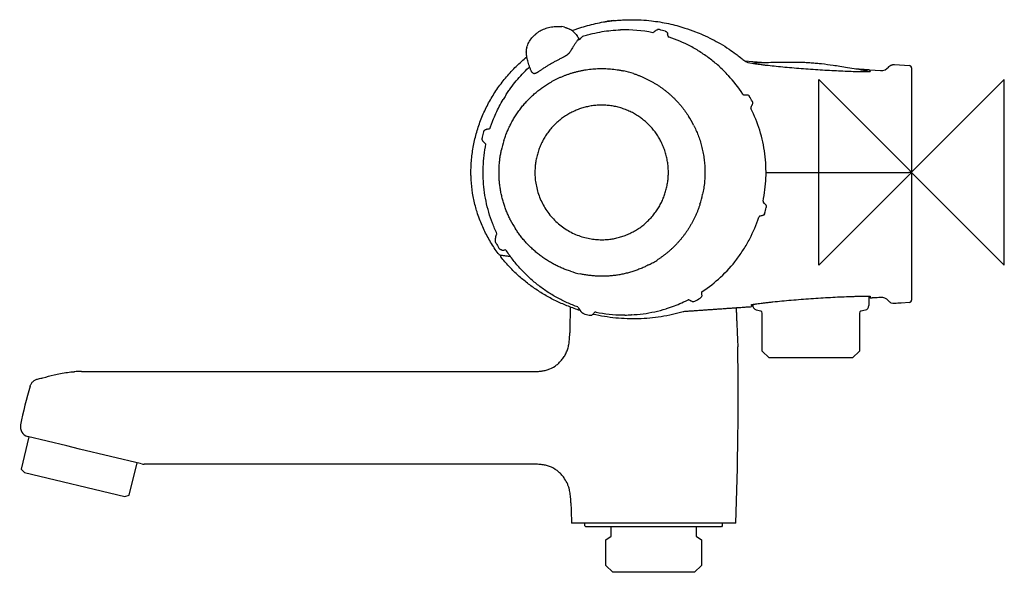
# Model space of a CAD drawing. Header units: millimetres. Extents: x -192 to 20, y -86 to 33.
import ezdxf

# ---------------------------------------------------------------- set-up
doc = ezdxf.new("R2010")
doc.units = ezdxf.units.MM
doc.header["$MEASUREMENT"] = 0
doc.layers.add('ORIGIN', color=6, linetype='Continuous')
doc.layers.add('PLANNING', color=1, linetype='Continuous')

# ---------------------------------------------------------------- blocks, each defined once
blk = doc.blocks.new('82401000_r')
at = {"layer": 'ORIGIN'}
for p, q in [((20, 20), (-20, -20)), ((-20, 20), (20, -20)), ((-20, -20), (-20, 20)), ((20, -20), (20, 20))]:
    blk.add_line(p, q, dxfattribs=at)
at = {"layer": 'PLANNING'}
for p, q in [((-71.82, 29.06), (-71.8, 29.02)), ((-35.96, 24.03), (-34.21, 23.91)), ((-34.21, 23.91), (-31.41, 23.71)), ((-8.98, 22.13), (-6.65, 21.97)), ((-3.67, 23.26), (-0.46, 23.03)), ((0, 22.53), (0, -27.53)), ((-91.71, 6.11), (-91.78, 6.16)), ((-31.36, 0), (-0.54, 0)), ((-0.3, 0), (-0.54, 0)), ((-9.2, -26.76), (-9.2, -28.69)), ((-52.81, -29.35), (-52.9, -29.38)), ((-32.47, -29.92), (-33.46, -29.66)), ((-9.94, -29.66), (-10.93, -29.92)), ((-0.46, -28.03), (-2.25, -28.16)), ((-60.37, -30.7), (-60.42, -30.7)), ((-57.83, -30.47), (-57.85, -30.47)), ((-32.18, -38.5), (-32.18, -30.31)), ((-11.22, -30.31), (-11.22, -38.5)), ((-30.68, -40), (-32.18, -38.5)), ((-12.72, -40), (-30.68, -40)), ((-11.22, -38.5), (-12.72, -40)), ((-178.85, -42.9), (-81.57, -42.9)), ((-189.93, -46.06), (-189.92, -46.02)), ((-190.23, -56.99), (-191.91, -64)), ((-182.05, -58.96), (-190.48, -56.94)), ((-179.34, -59.62), (-182.05, -58.96)), ((-165.91, -62.84), (-179.34, -59.62)), ((-168.58, -69.6), (-166.9, -62.6)), ((-81.57, -62.9), (-165.39, -62.9)), ((-191.91, -64), (-191.19, -64.69)), ((-191.19, -64.69), (-169.54, -69.89)), ((-169.54, -69.89), (-168.58, -69.6)), ((-37.87, -75.6), (-73.27, -75.6)), ((-70.37, -76.2), (-70.37, -75.6)), ((-70.16, -76.4), (-70.37, -76.2)), ((-40.77, -76.2), (-40.97, -76.4)), ((-40.77, -75.6), (-40.77, -76.2)), ((-40.97, -76.4), (-70.16, -76.4)), ((-65.86, -79.21), (-64.72, -78.4)), ((-64.72, -78.4), (-64.72, -76.4)), ((-46.42, -76.4), (-46.42, -78.4)), ((-46.42, -78.4), (-45.27, -79.21)), ((-65.87, -84.7), (-65.87, -79.21)), ((-45.27, -79.21), (-45.27, -84.7)), ((-64.36, -86.2), (-65.86, -84.7)), ((-45.27, -84.7), (-46.77, -86.2)), ((-46.77, -86.2), (-64.36, -86.2))]:
    blk.add_line(p, q, dxfattribs=at)
for points in [[(-8.98, 22.13), (-8.99, 21.77)], [(-8.92, -27.1), (-8.92, -26.77)]]:
    blk.add_lwpolyline(points, dxfattribs=at)
for centre, radius, start, end in [((-75.6, 28.04), 3.41, 85.5688, 86.2155), ((-75.53, 28.97), 2.46, 72.0122, 85.5688), ((-61.83, 0.47), 30.26, 78.3606, 91.642), ((-54.44, 29.74), 1.07, 98.9896, 104.4888), ((-54.5, 30.11), 0.69, 76.1006, 98.9896), ((-61.76, 0.77), 30.91, 73.6524, 76.1006), ((-105.8, 22.22), 53.78, 7.7782, 8.1728), ((-61.73, 0.48), 29.82, 108.8887, 110.1124), ((-94.8, 14.53), 27.19, 32.3109, 32.8398), ((-71.83, 29.06), 0.0117, 50.3714, 92.7939), ((-70.79, 29.17), 0.193, 110.3602, 139.1016), ((-52.12, 29.55), 0.397, 187.78, 251.5184), ((-61.86, 0.4), 30.34, 62.0453, 71.5201), ((-81.26, 26.4), 1.76, 162.6845, 176.7277), ((-79.03, 26.27), 4, 176.7277, 183.6813), ((-81.27, 26.41), 1.75, 161.3758, 162.6845), ((-61.88, 0.35), 30.39, 57.1633, 62.0453), ((-61.93, 0.28), 30.47, 52.2931, 57.1633), ((-61.96, 0.25), 30.52, 47.4234, 52.2931), ((-79.92, 22.85), 2.26, 206.5124, 210.886), ((-81.24, 21.98), 0.668, 243.7852, 271.6683), ((-66.71, 0.34), 22.04, 71.9887, 77.7643), ((-62.02, 0.18), 30.61, 42.564, 47.4234), ((-6.52, 23.98), 2.02, 266.2318, 320.9614), ((-0.5, 22.53), 0.5, 0, 85.9665), ((-62.06, 0.14), 30.67, 33.0952, 42.564), ((-61.46, 0.05), 30.83, 147.4651, 149.5103), ((-50.3, 134.47), 118.63, 276.9279, 277.1053), ((-64.94, -1.51), 34.94, 28.698, 30.8766), ((-34.9, 14.93), 0.703, 323.1623, 28.6996), ((-34.24, 13.97), 0.403, 143.4011, 206.4686), ((-62.31, 0), 30.95, 17.061, 26.4623), ((36.48, -38.55), 88.5, 143.1601, 143.3992), ((-66.96, 0.04), 22.44, 26.9336, 32.641), ((-63.76, 0.55), 29.62, 163.9589, 166.2863), ((-91.34, 8.68), 0.669, 97.9019, 107.5553), ((-98.32, 58.98), 50.11, 277.9019, 278.3219), ((-91.13, 9.8), 0.405, 278.3219, 289.601), ((-91.12, 9.78), 0.385, 289.601, 322.6675), ((-91, 9.69), 0.235, 322.6675, 341.7801), ((-61.05, 0.33), 29.66, 12.1223, 17.1564), ((-91.77, 7.39), 0.778, 166.2863, 180.4388), ((-64.48, -0.49), 24.48, 162.5029, 167.7423), ((-64.66, -0.4), 33.34, 7.577, 12.0555), ((-60.46, 0.17), 29.1, 2.4322, 7.5621), ((-64.5, -0.01), 33.15, 357.9274, 2.4322), ((-0.35, 0.3), 0.3, 271.2718, 0), ((-0.3, -0.3), 0.3, 1.9013, 90), ((-61.34, -0.12), 29.98, 348.2695, 357.9274), ((-67.05, -0.01), 22.53, 342.2762, 347.9691), ((-31.59, -6.3), 0.401, 168.2695, 231.6318), ((44.17, 89.4), 122.46, 231.6318, 231.8041), ((-62, -0.09), 31.59, 343.9158, 346.3294), ((-66.45, -0.05), 22.44, 206.9332, 212.6414), ((-62.74, 0.18), 31.41, 332.5138, 341.74), ((209.17, -1704.22), 1711.98, 98.10577, 98.11806), ((-60.03, -1.3), 28.33, 327.3597, 332.6419), ((-62.05, -0.21), 31.34, 208.6829, 210.892), ((-87.83, -14.98), 1.81, 252.822, 255.4506), ((-88.11, -16.05), 0.707, 255.4506, 276.7837), ((-93.37, 28.11), 45.18, 276.7837, 277.2494), ((-87.62, -17.08), 0.374, 86.4164, 97.2494), ((-87.62, -17.1), 0.395, 33.1611, 86.4164), ((-64.69, 1.69), 33.87, 322.9262, 327.3454), ((-66.76, -0.24), 22.16, 300.2139, 303.0921), ((-61.03, -1.07), 29.29, 312.8024, 322.9262), ((-66.75, -0.26), 22.13, 297.3337, 300.2137), ((-66.7, -0.33), 22.05, 251.9895, 257.7634), ((-62.88, 0.92), 32.01, 303.7797, 312.8024), ((-60.05, -4.07), 26.25, 295.6041, 296.9614), ((-47.97, -27.81), 0.391, 100.142, 116.9614), ((-59.67, -4.18), 26.93, 298.8055, 301.621), ((-44.86, -26.01), 0.402, 123.7797, 186.8133), ((78.9, -11.22), 125.05, 186.8133, 186.983), ((42.67, -748.59), 723.32, 93.91188, 94.02294), ((-0.5, -27.53), 0.5, 274.0282, 0.0049), ((710.49, -47.6), 784.25, 178.64279, 179.05037), ((-63.35, -24.13), 9.84, 209.7103, 216.3108), ((-61.81, -0.61), 30.12, 277.5836, 287.1962), ((-60.95, -3.15), 27.44, 287.2692, 289.2105), ((-62.18, 0.37), 31.17, 289.2105, 295.6041), ((-46.88, -26.6), 1.28, 252.1317, 255.4734), ((-47.02, -27.17), 0.695, 255.4734, 298.8055), ((-33.2, -28.69), 1, 169.614, 255), ((-10.2, -28.69), 1, 285, 0), ((18.15, -362.32), 334.79, 93.4936, 93.7427), ((-61.88, -0.34), 31.35, 253.7145, 256.0456), ((-69.12, -29.5), 1.3, 256.0456, 261.4198), ((-69.1, -29.35), 1.46, 261.4198, 265.6797), ((-69.16, -30.11), 0.697, 265.6797, 322.1219), ((-181.62, 57.37), 143.17, 322.1219, 322.2697), ((-68.07, -30.48), 0.394, 83.863, 142.262), ((-68.07, -30.47), 0.385, 78.3335, 83.8212), ((-61.86, -0.81), 29.92, 258.1752, 269.1745), ((-61.76, 11.8), 42.53, 269.285, 270.0155), ((-61.8, -1.48), 29.26, 270.1055, 272.7156), ((-61.78, -1.02), 29.71, 272.7177, 277.6067), ((-32.58, -30.31), 0.4, 0, 75), ((-10.82, -30.31), 0.4, 105, 180), ((-821.69, -47.6), 784.33, 357.95414, 0.73053), ((-178.85, -67.41), 24.51, 90, 93.6704), ((-119.63, -67.8), 73.59, 162.8174, 169.5119), ((-189.8, -54.81), 2.23, 169.5119, 252.3042), ((-165.39, -60.7), 2.2, 256.5, 269.9903), ((706.74, -47.72), 780.5, 181.7236, 182.04677)]:
    blk.add_arc(centre, radius, start, end, dxfattribs=at)
for points, knots in [([(-73.12, 30.57), (-72.85, 30.67), (-72.31, 30.87), (-71.21, 31.25), (-69.26, 31.84), (-67.55, 32.23), (-66.4, 32.43)], [0, 0, 0, 0, 0.871895, 1.730413, 3.479214, 6.980802, 6.980802, 6.980802, 6.980802]), ([(-66.4, 32.43), (-66.37, 32.44), (-66.26, 32.46), (-66, 32.5), (-65.41, 32.59), (-64.52, 32.7), (-63.41, 32.8), (-61.96, 32.89), (-60.24, 32.94), (-58.15, 32.88), (-56.16, 32.71), (-54.2, 32.44), (-52.37, 32.09), (-50.56, 31.65), (-48.64, 31.08), (-46.77, 30.42), (-44.83, 29.62), (-43.04, 28.77), (-41.15, 27.74), (-39.42, 26.66), (-37.99, 25.65), (-36.93, 24.84), (-36.38, 24.39), (-36.13, 24.18)], [0, 0, 0, 0, 0.088831, 0.351993, 0.784636, 1.869851, 3.05427, 4.121308, 6.231434, 8.201084, 10.407907, 12.213962, 14.147647, 15.976614, 17.796077, 20.177409, 21.906286, 24.099239, 26.122786, 28.361363, 30.214743, 31.372166, 32.348265, 32.348265, 32.348265, 32.348265]), ([(-82.93, 26.96), (-82.87, 27.15), (-82.72, 27.51), (-82.38, 28.21), (-81.83, 29.02), (-81.15, 29.72), (-80.54, 30.2), (-80.22, 30.41), (-80.05, 30.5)], [18.877824, 18.877824, 18.877824, 18.877824, 19.457265, 20.046327, 21.224368, 22.384601, 22.95831, 23.537213, 23.537213, 23.537213, 23.537213]), ([(-80.05, 30.5), (-79.89, 30.6), (-79.56, 30.77), (-79.04, 30.99), (-78.49, 31.17), (-77.91, 31.31), (-77.32, 31.4), (-76.7, 31.45), (-76.05, 31.47), (-75.61, 31.45), (-75.38, 31.43)], [23.537213, 23.537213, 23.537213, 23.537213, 24.093422, 24.661416, 25.238272, 25.825302, 26.424034, 27.040571, 27.682726, 28.375519, 28.375519, 28.375519, 28.375519]), ([(-74.77, 31.32), (-74.67, 31.28), (-74.52, 31.24), (-74.33, 31.17), (-74.11, 31.09), (-73.86, 30.99), (-73.61, 30.87), (-73.44, 30.78), (-73.28, 30.68), (-73.07, 30.54), (-72.82, 30.33), (-72.58, 30.09), (-72.4, 29.88), (-72.2, 29.62), (-72.05, 29.42), (-71.96, 29.28)], [28.99667, 28.99667, 28.99667, 28.99667, 29.319373, 29.45623, 29.588715, 30.040447, 30.24115, 30.435304, 30.620989, 30.805204, 31.192942, 31.599065, 31.814635, 32.04534, 32.564577, 32.564577, 32.564577, 32.564577]), ([(-70.85, 29.35), (-70.51, 29.46), (-69.81, 29.67), (-68.4, 30.02), (-66.63, 30.38), (-64.83, 30.6), (-63.39, 30.7), (-62.7, 30.72)], [0, 0, 0, 0, 1.096897, 2.181439, 4.350988, 6.519808, 8.699471, 8.699471, 8.699471, 8.699471]), ([(-55.73, 30.11), (-55.69, 30.14), (-55.57, 30.23), (-55.41, 30.36), (-55.26, 30.48), (-55.1, 30.6), (-54.92, 30.7), (-54.78, 30.76), (-54.71, 30.77)], [8.706542, 8.706542, 8.706542, 8.706542, 8.860738, 9.138238, 9.319255, 9.461931, 9.713962, 9.932151, 9.932151, 9.932151, 9.932151]), ([(-53.06, 30.44), (-53.03, 30.43), (-52.96, 30.41), (-52.85, 30.34), (-52.72, 30.23), (-52.61, 30.06), (-52.57, 29.93), (-52.56, 29.86)], [11.6310841, 11.6310841, 11.6310841, 11.6310841, 11.7288609, 11.8267254, 12.0311924, 12.2361097, 12.4328582, 12.4328582, 12.4328582, 12.4328582]), ([(-71.83, 28.69), (-71.88, 28.63), (-71.98, 28.5), (-72.13, 28.29), (-72.29, 28.06), (-72.51, 27.72), (-72.74, 27.36), (-72.98, 26.98), (-73.13, 26.74), (-73.24, 26.56), (-73.3, 26.47), (-73.39, 26.32), (-73.48, 26.17), (-73.59, 26.02), (-73.65, 25.93), (-73.72, 25.84), (-73.77, 25.78), (-73.8, 25.73), (-73.83, 25.7), (-73.92, 25.6), (-74.02, 25.49), (-74.14, 25.37), (-74.24, 25.29), (-74.33, 25.23), (-74.4, 25.17), (-74.47, 25.14), (-74.53, 25.1), (-74.59, 25.06), (-74.65, 25.03), (-74.72, 25), (-74.79, 24.96), (-74.88, 24.91), (-75.15, 24.77), (-75.52, 24.59), (-76.03, 24.32), (-76.55, 24.05), (-77.05, 23.78), (-77.47, 23.55), (-77.67, 23.43), (-77.78, 23.36)], [0.396351, 0.396351, 0.396351, 0.396351, 0.631819, 0.888294, 1.169953, 1.474811, 2.121021, 2.444767, 2.823327, 2.952167, 3.072374, 3.168307, 3.477113, 3.594117, 3.707789, 3.831856, 3.923133, 3.945975, 3.997505, 4.056969, 4.347604, 4.454834, 4.564384, 4.711897, 4.787391, 4.845481, 4.927611, 5.001125, 5.064841, 5.13633, 5.219266, 5.304855, 5.443862, 6.137716, 6.543828, 7.160887, 7.906736, 8.232585, 8.612493, 8.612493, 8.612493, 8.612493]), ([(-71.8, 29.02), (-71.79, 29.01), (-71.78, 28.98), (-71.76, 28.93), (-71.76, 28.85), (-71.78, 28.77), (-71.81, 28.72), (-71.83, 28.69)], [0.0462706, 0.0462706, 0.0462706, 0.0462706, 0.0900309, 0.1337603, 0.2210432, 0.3093283, 0.3963508, 0.3963508, 0.3963508, 0.3963508]), ([(-71.39, 28.69), (-71.28, 28.85), (-71.15, 29.04), (-71.03, 29.18), (-70.93, 29.3)], [0.553572, 0.553572, 0.553572, 0.553572, 1.884686, 2.344663, 2.344663, 2.344663, 2.344663]), ([(-81.94, 21.84), (-81.97, 21.91), (-82.04, 22.07), (-82.14, 22.33), (-82.25, 22.61), (-82.38, 22.99), (-82.54, 23.47), (-82.74, 24.18), (-82.89, 24.87), (-82.98, 25.54), (-83.01, 25.86), (-83.02, 26.02)], [13.584627, 13.584627, 13.584627, 13.584627, 13.832803, 14.108699, 14.414402, 14.724568, 15.327028, 15.907245, 16.954802, 17.445199, 17.921094, 17.921094, 17.921094, 17.921094]), ([(-88.82, -17.8), (-89.42, -17), (-90.55, -15.37), (-91.98, -12.78), (-92.98, -10.48), (-93.61, -8.63), (-94.15, -6.77), (-94.64, -4.46), (-94.86, -2.36), (-94.93, -0.93), (-94.94, -0.2), (-94.94, 0.59), (-94.89, 2.08), (-94.69, 4.31), (-94.13, 7.26), (-93.29, 10.15), (-92.18, 12.96), (-90.8, 15.66), (-89.17, 18.23), (-87.3, 20.65), (-85.21, 22.9), (-83.68, 24.27), (-82.89, 24.92)], [0, 0, 0, 0, 2.989258, 5.946305, 8.871534, 10.493152, 11.7968, 14.690227, 17.567774, 18.124198, 18.998586, 19.745798, 20.493, 23.465931, 26.470665, 29.475388, 32.496037, 35.516674, 38.569105, 41.621545, 44.673995, 47.764908, 47.764908, 47.764908, 47.764908]), ([(-77.78, 23.36), (-77.89, 23.3), (-78.08, 23.19), (-78.47, 22.95), (-78.97, 22.64), (-79.48, 22.32), (-79.84, 22.07), (-80.11, 21.9), (-80.3, 21.77), (-80.47, 21.65), (-80.59, 21.57), (-80.71, 21.5), (-80.8, 21.45), (-80.84, 21.43), (-80.86, 21.42)], [8.612493, 8.612493, 8.612493, 8.612493, 8.977505, 9.288931, 9.993155, 10.741458, 11.079277, 11.31053, 11.696641, 11.768073, 11.942948, 12.124657, 12.194153, 12.254193, 12.254193, 12.254193, 12.254193]), ([(-34.38, 23.56), (-34.33, 23.55), (-34.22, 23.53), (-33.97, 23.48), (-33.58, 23.42), (-33.03, 23.34), (-32.4, 23.26), (-31.68, 23.17), (-30.58, 23.05), (-29.11, 22.89), (-27.24, 22.71), (-24.6, 22.48), (-21.9, 22.27), (-19.19, 22.1), (-17.19, 21.98), (-15.27, 21.89), (-13.46, 21.81), (-12.05, 21.77), (-11.03, 21.75), (-10.38, 21.74), (-9.83, 21.74), (-9.43, 21.75), (-9.17, 21.76), (-9.02, 21.77), (-8.92, 21.78), (-8.86, 21.79), (-8.84, 21.79), (-8.83, 21.79), (-8.82, 21.79)], [0, 0, 0, 0, 0.149565, 0.329188, 0.776679, 1.329082, 1.974223, 2.707084, 3.505297, 5.278521, 7.160894, 9.138128, 13.215996, 15.272497, 17.286902, 19.227823, 21.043095, 22.719368, 23.455247, 24.106926, 24.667342, 25.116023, 25.296935, 25.447389, 25.565122, 25.609801, 25.627783, 25.640902, 25.640902, 25.640902, 25.640902]), ([(-33.61, 23.64), (-32.83, 23.67), (-31.42, 23.71), (-29.48, 23.76), (-27.84, 23.79), (-26.4, 23.8), (-25.09, 23.79), (-23.87, 23.77), (-22.72, 23.72), (-21.6, 23.65), (-20.49, 23.56), (-18.91, 23.4), (-17.22, 23.18), (-15.36, 22.9), (-13.71, 22.64), (-11.83, 22.32), (-10.49, 22.08), (-9.78, 21.96)], [0, 0, 0, 0, 2.336491, 4.232427, 5.836586, 7.246118, 8.558479, 9.773615, 10.891596, 12.00976, 13.128099, 14.24664, 16.775792, 18.235467, 19.889373, 21.78609, 23.9652, 23.9652, 23.9652, 23.9652]), ([(-87.45, 16.63), (-87.28, 16.9), (-86.93, 17.43), (-86.19, 18.48), (-85.19, 19.76), (-83.91, 21.21), (-83, 22.12), (-82.53, 22.55)], [141.072601, 141.072601, 141.072601, 141.072601, 142.026577, 143.000681, 144.925965, 146.873092, 148.795671, 148.795671, 148.795671, 148.795671]), ([(-81.53, 21.38), (-81.55, 21.39), (-81.58, 21.4), (-81.64, 21.44), (-81.71, 21.5), (-81.79, 21.59), (-81.83, 21.65), (-81.85, 21.69)], [12.9611425, 12.9611425, 12.9611425, 12.9611425, 13.0126564, 13.065352, 13.1727539, 13.2905861, 13.4123939, 13.4123939, 13.4123939, 13.4123939]), ([(-80.86, 21.42), (-80.87, 21.41), (-80.91, 21.39), (-80.97, 21.36), (-81.04, 21.34), (-81.13, 21.32), (-81.19, 21.31), (-81.22, 21.31)], [12.2541931, 12.2541931, 12.2541931, 12.2541931, 12.3103969, 12.3628758, 12.4590818, 12.5483778, 12.6359223, 12.6359223, 12.6359223, 12.6359223]), ([(-90.78, 9.61), (-90.69, 9.88), (-90.51, 10.4), (-90.12, 11.44), (-89.37, 13.24), (-88.59, 14.73), (-88.03, 15.69)], [133.286374, 133.286374, 133.286374, 133.286374, 134.117999, 134.94791, 136.617841, 139.97202, 139.97202, 139.97202, 139.97202]), ([(-36.37, 16.89), (-36.36, 16.87), (-36.34, 16.84), (-36.28, 16.79), (-36.21, 16.74), (-36.1, 16.71), (-36.03, 16.71), (-35.99, 16.71)], [28.6881108, 28.6881108, 28.6881108, 28.6881108, 28.7437637, 28.8012112, 28.9085361, 29.0207635, 29.1288012, 29.1288012, 29.1288012, 29.1288012]), ([(-35.63, 16.75), (-35.59, 16.76), (-35.53, 16.76), (-35.4, 16.75), (-35.23, 16.7), (-35.07, 16.58), (-34.98, 16.48), (-34.95, 16.42)], [29.4960462, 29.4960462, 29.4960462, 29.4960462, 29.5936506, 29.6912597, 29.8951009, 30.0993818, 30.295741, 30.295741, 30.295741, 30.295741]), ([(-92.22, 8.73), (-92.21, 8.77), (-92.18, 8.84), (-92.11, 8.97), (-92.02, 9.08), (-91.9, 9.17), (-91.8, 9.22), (-91.68, 9.27), (-91.59, 9.3), (-91.54, 9.32)], [131.4928075, 131.4928075, 131.4928075, 131.4928075, 131.6018094, 131.7101059, 131.929029, 132.0375802, 132.1518515, 132.2757588, 132.426197, 132.426197, 132.426197, 132.426197]), ([(-91.78, 6.16), (-91.84, 6.21), (-91.96, 6.31), (-92.12, 6.45), (-92.25, 6.6), (-92.36, 6.75), (-92.44, 6.9), (-92.5, 7.05), (-92.53, 7.19), (-92.55, 7.3), (-92.55, 7.35), (-92.55, 7.38)], [128.599505, 128.599505, 128.599505, 128.599505, 128.848704, 129.063444, 129.255683, 129.433232, 129.602843, 129.771754, 129.935934, 130.021135, 130.102565, 130.102565, 130.102565, 130.102565]), ([(-89.33, -13.24), (-89.68, -12.49), (-90.33, -10.97), (-91.13, -8.61), (-91.72, -6.2), (-92.13, -3.75), (-92.33, -1.28), (-92.33, 1.19), (-92.14, 3.66), (-91.87, 5.3), (-91.71, 6.11)], [108.680709, 108.680709, 108.680709, 108.680709, 111.159816, 113.648514, 116.137463, 118.609011, 121.088404, 123.556148, 126.036513, 128.515278, 128.515278, 128.515278, 128.515278]), ([(-31.55, -6.84), (-31.53, -6.86), (-31.48, -6.9), (-31.39, -7.01), (-31.32, -7.16), (-31.28, -7.36), (-31.29, -7.5), (-31.31, -7.56)], [49.5591317, 49.5591317, 49.5591317, 49.5591317, 49.6571106, 49.7552076, 49.9602557, 50.1656583, 50.3626658, 50.3626658, 50.3626658, 50.3626658]), ([(-32.58, -9.4), (-32.6, -9.4), (-32.64, -9.41), (-32.71, -9.43), (-32.78, -9.48), (-32.86, -9.56), (-32.89, -9.63), (-32.9, -9.67)], [52.8481098, 52.8481098, 52.8481098, 52.8481098, 52.9020244, 52.9559641, 53.0681201, 53.175904, 53.2895126, 53.2895126, 53.2895126, 53.2895126]), ([(-31.65, -8.85), (-31.66, -8.88), (-31.68, -8.94), (-31.74, -9.06), (-31.85, -9.19), (-32.03, -9.3), (-32.15, -9.33), (-32.22, -9.34)], [51.6798457, 51.6798457, 51.6798457, 51.6798457, 51.7782614, 51.8765887, 52.0813145, 52.2854993, 52.4808389, 52.4808389, 52.4808389, 52.4808389]), ([(-89.63, -15), (-89.64, -14.96), (-89.65, -14.9), (-89.67, -14.77), (-89.68, -14.54), (-89.66, -14.21), (-89.57, -13.81), (-89.44, -13.49), (-89.36, -13.3), (-89.33, -13.24)], [106.865425, 106.865425, 106.865425, 106.865425, 106.960575, 107.063671, 107.255406, 107.644994, 108.051215, 108.49215, 108.680709, 108.680709, 108.680709, 108.680709]), ([(-89.54, -15.25), (-89.55, -15.24), (-89.56, -15.22), (-89.58, -15.18), (-89.61, -15.11), (-89.62, -15.04), (-89.63, -15)], [106.5941327, 106.5941327, 106.5941327, 106.5941327, 106.6268198, 106.6598965, 106.7266854, 106.8654249, 106.8654249, 106.8654249, 106.8654249]), ([(-88.37, -16.71), (-88.4, -16.7), (-88.47, -16.68), (-88.58, -16.63), (-88.71, -16.56), (-88.84, -16.44), (-88.91, -16.35), (-88.94, -16.3)], [104.6665311, 104.6665311, 104.6665311, 104.6665311, 104.7696755, 104.8670552, 105.0460509, 105.2207506, 105.3909977, 105.3909977, 105.3909977, 105.3909977]), ([(-71.89, -29.01), (-72.67, -28.73), (-74.22, -28.12), (-76.45, -27), (-78.58, -25.71), (-80.6, -24.25), (-82.49, -22.63), (-84.25, -20.86), (-85.86, -18.94), (-86.83, -17.58), (-87.29, -16.89)], [83.566192, 83.566192, 83.566192, 83.566192, 86.053343, 88.545077, 91.040071, 93.535913, 96.010941, 98.511102, 101.012548, 103.514846, 103.514846, 103.514846, 103.514846]), ([(-88.33, -17.9), (-88.39, -17.9), (-88.48, -17.89), (-88.53, -17.88), (-88.56, -17.88), (-88.57, -17.88), (-88.58, -17.88), (-88.58, -17.88)], [0, 0, 0, 0, 6.084098, 12.168196, 12.168196, 15.210245, 17.745242, 17.745242, 17.745242, 17.745242]), ([(-71.42, -29.76), (-72.27, -29.49), (-73.95, -28.9), (-76.4, -27.84), (-78.74, -26.61), (-80.97, -25.22), (-83.06, -23.69), (-85.01, -22.02), (-86.83, -20.22), (-87.93, -18.93), (-88.46, -18.26)], [0, 0, 0, 0, 2.687255, 5.34027, 7.99325, 10.620476, 13.196195, 15.772003, 18.321992, 20.862419, 20.862419, 20.862419, 20.862419]), ([(-87.61, -17.99), (-87.82, -17.96), (-88.09, -17.93), (-88.28, -17.91), (-88.33, -17.9)], [0, 0, 0, 0, 12.168952, 18.259242, 18.259242, 18.259242, 18.259242]), ([(-86.45, -18.19), (-86.6, -18.16), (-86.74, -18.14), (-87.16, -18.07), (-87.4, -18.03), (-87.61, -17.99)], [0, 0, 0, 0, 6.055685, 6.055685, 18.255022, 18.255022, 18.255022, 18.255022]), ([(-47.27, -27.82), (-47.35, -27.79), (-47.48, -27.74), (-47.66, -27.65), (-47.81, -27.57), (-47.94, -27.49), (-48.01, -27.44), (-48.04, -27.43)], [62.0697191, 62.0697191, 62.0697191, 62.0697191, 62.3257951, 62.4812037, 62.6763331, 62.8319024, 62.9382749, 62.9382749, 62.9382749, 62.9382749]), ([(-45.22, -26.43), (-45.21, -26.46), (-45.21, -26.53), (-45.22, -26.66), (-45.27, -26.82), (-45.39, -26.99), (-45.49, -27.08), (-45.55, -27.11)], [59.341855, 59.341855, 59.341855, 59.341855, 59.4402943, 59.5387298, 59.7439903, 59.9489039, 60.1449323, 60.1449323, 60.1449323, 60.1449323]), ([(-8.77, -26.79), (-8.77, -26.79), (-8.78, -26.79), (-8.81, -26.79), (-8.87, -26.78), (-8.98, -26.77), (-9.13, -26.76), (-9.32, -26.75), (-9.54, -26.75), (-9.89, -26.74), (-10.4, -26.74), (-11.08, -26.75), (-11.84, -26.77), (-12.68, -26.79), (-13.89, -26.83), (-15.49, -26.9), (-17.49, -27), (-19.57, -27.12), (-21.68, -27.26), (-23.8, -27.42), (-25.88, -27.59), (-27.9, -27.77), (-29.52, -27.93), (-30.74, -28.07), (-31.59, -28.16), (-32.36, -28.25), (-33.04, -28.34), (-33.54, -28.41), (-33.89, -28.47), (-34.11, -28.5), (-34.3, -28.54), (-34.46, -28.57), (-34.56, -28.59), (-34.62, -28.61), (-34.65, -28.62), (-34.66, -28.62), (-34.66, -28.62)], [0, 0, 0, 0, 0.013368, 0.031858, 0.078291, 0.200372, 0.357081, 0.546076, 0.765429, 1.016649, 1.599602, 2.283618, 3.05019, 3.892234, 4.796719, 6.689518, 8.71148, 10.794977, 12.924788, 15.056725, 17.171403, 19.207586, 21.130037, 22.045586, 22.90459, 23.679533, 24.371475, 24.961783, 25.214005, 25.437599, 25.629946, 25.787181, 25.910909, 25.957738, 25.976346, 25.989625, 25.989625, 25.989625, 25.989625]), ([(-3.71, -28.25), (-3.91, -28.26), (-4.13, -28.24), (-4.57, -28.06), (-4.8, -27.91), (-4.98, -27.69)], [0, 0, 0, 0, 0.00086715, 0.00086715, 0.001734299, 0.001734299, 0.001734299, 0.001734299]), ([(-70.67, -30.43), (-70.7, -30.42), (-70.75, -30.4), (-70.87, -30.35), (-71, -30.27), (-71.14, -30.13), (-71.23, -30.02), (-71.28, -29.96)], [81.6485307, 81.6485307, 81.6485307, 81.6485307, 81.7376529, 81.8280513, 82.0129461, 82.2044518, 82.4329282, 82.4329282, 82.4329282, 82.4329282]), ([(-68.6, -30.52), (-67, -30.89), (-63.76, -31.42), (-58.84, -31.59), (-54.75, -31.21), (-51.54, -30.61), (-49.96, -30.2), (-49.2, -29.98)], [-19.614928, -19.614928, -19.614928, -19.614928, -14.690116, -9.796302, -4.876687, -2.378248, 0, 0, 0, 0]), ([(-73.81, -36.84), (-73.76, -36.52), (-73.7, -36.01), (-73.68, -35.4), (-73.66, -34.98), (-73.66, -34.74), (-73.66, -34.6)], [332.611707, 332.611707, 332.611707, 332.611707, 333.588168, 334.142308, 334.450152, 334.860611, 334.860611, 334.860611, 334.860611]), ([(-75.25, -40.26), (-75.16, -40.14), (-74.98, -39.89), (-74.66, -39.37), (-74.31, -38.67), (-74, -37.78), (-73.86, -37.16), (-73.81, -36.84)], [328.862375, 328.862375, 328.862375, 328.862375, 329.31448, 329.776334, 330.718012, 331.651978, 332.611707, 332.611707, 332.611707, 332.611707]), ([(-81.57, -42.9), (-81.18, -42.9), (-80.51, -42.9), (-79.56, -42.81), (-78.72, -42.64), (-77.66, -42.27), (-76.68, -41.7), (-75.82, -40.94), (-75.44, -40.5), (-75.25, -40.26)], [321.7264, 321.7264, 321.7264, 321.7264, 322.875715, 323.737667, 324.599618, 325.420529, 327.103414, 327.96538, 328.862375, 328.862375, 328.862375, 328.862375]), ([(-189.92, -46.02), (-189.89, -45.92), (-189.82, -45.74), (-189.62, -45.39), (-189.3, -45.02), (-188.89, -44.74), (-188.51, -44.58), (-188.31, -44.52), (-188.17, -44.49)], [212.597323, 212.597323, 212.597323, 212.597323, 212.895849, 213.191912, 213.782818, 214.37119, 214.668825, 214.996956, 214.996956, 214.996956, 214.996956]), ([(-188.17, -44.49), (-187.82, -44.41), (-186.7, -44.14), (-185.13, -43.73), (-183.36, -43.33), (-181.9, -43.08), (-180.9, -42.98), (-180.41, -42.95)], [214.996956, 214.996956, 214.996956, 214.996956, 215.962899, 218.447574, 219.872675, 221.405065, 222.876201, 222.876201, 222.876201, 222.876201]), ([(-74.75, -66.02), (-74.92, -65.75), (-75.32, -65.24), (-76.22, -64.35), (-77.28, -63.66), (-78.43, -63.23), (-79.35, -63.01), (-80.17, -62.93), (-80.91, -62.9), (-81.33, -62.9), (-81.57, -62.9)], [83.238741, 83.238741, 83.238741, 83.238741, 84.210267, 85.166369, 87.037005, 87.951535, 88.866055, 89.863709, 90.404144, 91.110827, 91.110827, 91.110827, 91.110827]), ([(-73.67, -68.55), (-73.7, -68.44), (-73.76, -68.21), (-73.89, -67.76), (-74.17, -67.01), (-74.49, -66.4), (-74.75, -66.02)], [80.471342, 80.471342, 80.471342, 80.471342, 80.82731, 81.177916, 81.867689, 83.238741, 83.238741, 83.238741, 83.238741]), ([(-73.41, -71.2), (-73.42, -71.03), (-73.42, -70.75), (-73.45, -70.25), (-73.5, -69.53), (-73.59, -68.93), (-73.67, -68.55)], [77.80861, 77.80861, 77.80861, 77.80861, 78.307447, 78.66079, 79.305118, 80.471342, 80.471342, 80.471342, 80.471342])]:
    blk.add_open_spline(points, degree=3, knots=knots, dxfattribs=at)
for points, weights, degree in [([(-66.4, 32.43), (-66.05, 32.49), (-65.7, 32.55)], [1, 0.999954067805, 1], 2), ([(-66.4, 32.43), (-66.38, 32.44), (-66.36, 32.44)], [1, 0.999999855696, 1], 2), ([(-65.18, 32.62), (-65.19, 32.62), (-65.19, 32.62)], [1, 0.99999999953, 1], 2), ([(-66.49, 30.37), (-66.51, 30.37), (-66.54, 30.36)], [1, 0.999999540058, 1], 2), ([(-33.96, 23.48), (-33.82, 23.63), (-33.61, 23.64)], [1, 0.922470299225, 0.999999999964], 2), ([(-33.61, 23.64), (-33.61, 23.64), (-33.61, 23.64)], [1, 0.999993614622, 1], 2), ([(-82.51, 22.57), (-82.52, 22.56), (-82.53, 22.55)], [1, 0.998714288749, 1], 2), ([(-82.51, 22.57), (-82.45, 22.61), (-82.38, 22.61)], [1, 0.936650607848, 1], 2), ([(-77.82, 19.41), (-73.13, 22.13), (-67.64, 23.1), (-62.04, 21.88)], [1, 0.957295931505, 0.954941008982, 1], 3), ([(-59.9, 21.3), (-54.86, 19.66), (-50.81, 16.42), (-48.07, 12.15)], [1, 0.960866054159, 0.962653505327, 1], 3), ([(-9.78, 21.96), (-9.57, 21.92), (-9.45, 21.75)], [0.999999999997, 0.922730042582, 1], 2), ([(-4.95, 22.71), (-4.46, 23.31), (-3.67, 23.26)], [1, 0.88661450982, 1], 2), ([(-87.83, 6.87), (-85.23, 15.11), (-77.82, 19.41)], [1, 0.933164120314, 1], 2), ([(-46.96, 10.21), (-44.66, 5.68), (-43.9, 0.52), (-45.01, -4.7)], [1, 0.962653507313, 0.960866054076, 1], 3), ([(-86.45, -10.21), (-90.07, -3.1), (-88.4, 4.7)], [1, 0.94186457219, 1], 2), ([(-81.16, 0), (-81.16, -14.51), (-66.78, -14.51)], [1, 0.707106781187, 1], 2), ([(-45.59, -6.87), (-47.21, -11.95), (-50.42, -16.04), (-54.66, -18.8)], [1, 0.960866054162, 0.96265350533, 1], 3), ([(-73.51, -21.3), (-81.05, -18.85), (-85.34, -12.15)], [1, 0.941864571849, 1], 2), ([(-88.58, -17.88), (-88.68, -17.88), (-88.76, -17.8)], [1, 0.936140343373, 1], 2), ([(-88.58, -17.88), (-88.58, -17.88), (-88.58, -17.88)], [1, 0.99999981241, 1], 2), ([(-88.46, -18.26), (-88.6, -18.08), (-88.46, -17.89)], [0.999999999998, 0.784434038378, 1], 2), ([(-86.38, -18.2), (-86.41, -18.2), (-86.45, -18.19)], [1, 0.99999971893, 1], 2), ([(-56.59, -19.92), (-63.63, -23.56), (-71.37, -21.88)], [1, 0.941864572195, 1], 2), ([(-8.08, -27.04), (-8.5, -27.07), (-8.92, -27.1)], [1, 0.999999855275, 1], 2), ([(-37.79, -29.16), (-37.64, -32.96), (-37.43, -37.6)], [0.999986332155, 0.999985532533, 1], 2), ([(-49.2, -29.98), (-49.13, -29.96), (-49.05, -29.95)], [1, 0.994386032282, 1], 2)]:
    blk.add_rational_spline(points, weights, degree=degree, dxfattribs=at)
for points, degree in [([(-64.17, 32.73), (-65.02, 32.65), (-65.59, 32.57), (-65.69, 32.55)], 3), ([(-65.19, 32.62), (-65.24, 32.61), (-65.3, 32.61)], 2), ([(-36.13, 24.18), (-35.64, 23.69), (-34.97, 23.64), (-34.38, 23.56)], 3), ([(-82.38, 22.61), (-82.31, 22.61), (-82.25, 22.61)], 2), ([(-11.97, 22.34), (-10.48, 22.24), (-8.98, 22.13)], 2), ([(-4.98, -27.69), (-5.39, -27.18), (-6.07, -26.91), (-6.68, -26.95)], 3), ([(-49.05, -29.95), (-41.76, -29.44), (-34.47, -28.93)], 2), ([(-34.46, -28.58), (-34.47, -28.76), (-34.47, -28.93)], 2)]:
    blk.add_open_spline(points, degree=degree, dxfattribs=at)
blk.add_rational_spline([(-66.78, -14.51), (-57.16, -14.51), (-53.49, -5.55), (-49.81, 3.4), (-56.6, 10.26), (-63.4, 17.11), (-72.28, 13.4), (-81.16, 9.69), (-81.16, 0)], [1, 0.831469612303, 1, 0.831469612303, 1, 0.831469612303, 1, 0.831469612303, 1], degree=2, knots=[0.02278883, 0.02278883, 0.02278883, 0.03988045, 0.03988045, 0.05697207, 0.05697207, 0.07406369, 0.07406369, 0.09115531, 0.09115531, 0.09115531], dxfattribs=at)

msp = doc.modelspace()

# ---------------------------------------------------------------- block references
msp.add_blockref('82401000_r', (0, 0))

doc.saveas('drawing.dxf')
